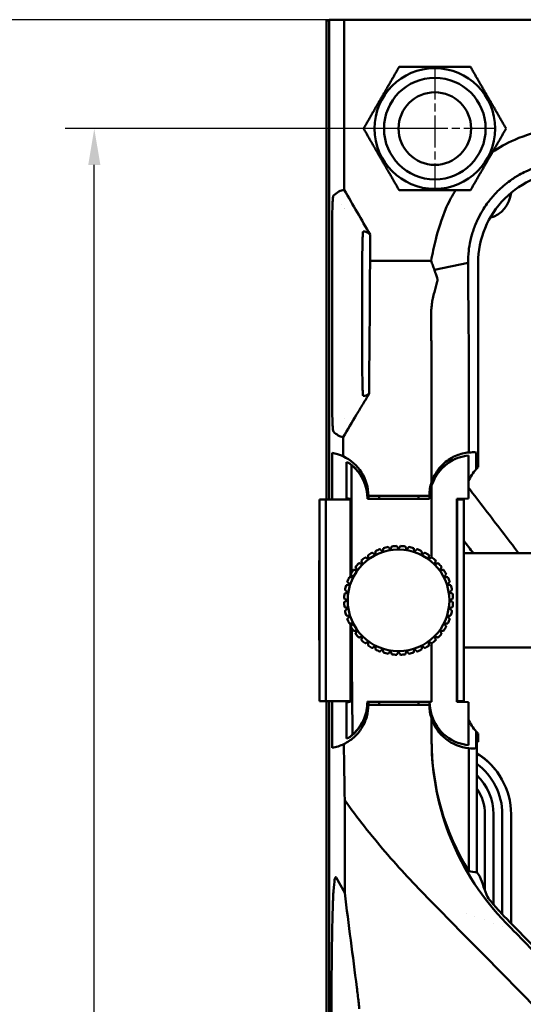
# Model space of a CAD drawing. Header units: millimetres. Extents: x 0 to 4878, y -120 to 1682.
# Tile 103 of 256: x 238 to 307, y 1310 to 1446. Entities that reach past the tile are written whole.
import ezdxf

# ---------------------------------------------------------------- set-up
doc = ezdxf.new("R2010")
doc.units = ezdxf.units.MM
doc.header["$LTSCALE"] = 2
doc.linetypes.add('CHAIN', pattern=[0.3543, 0.2362, -0.0295, 0.0591, -0.0295])
for name, color, linetype, lineweight in [('Bemaßung (ISO)', 7, 'Continuous', 25), ('Mittelpunktmarkierung (ISO)', 7, 'Continuous', 25), ('Sichtbar (ISO)', 7, 'Continuous', 50)]:
    doc.layers.add(name, color=color, linetype=linetype, lineweight=lineweight)
doc.styles.add('Notiztext (DIN)', font='isocpeur.ttf')
doc.dimstyles.new('Standard (DIN)', dxfattribs={"dimscale": 2, "dimtxt": 3.5, "dimasz": 2.5, "dimexe": 2, "dimexo": 0.5, "dimgap": 0.5, "dimtad": 1, "dimrnd": 1e-08, "dimtxsty": 'Notiztext (DIN)', "dimcen": 0.09, "dimdle": 10, "dimclrd": 256, "dimclre": 256, "dimclrt": 256, "dimadec": 0, "dimazin": 0, "dimtfac": 1, "dimtmove": 0, "dimatfit": 3, "dimfxl": 1, "dimtolj": 1, "dimtzin": 0, "dimlwd": -1, "dimlwe": -1, "dimarcsym": 0})

# ---------------------------------------------------------------- blocks, each defined once
blk = doc.blocks.new('*D24')
at = {"layer": 'Bemaßung (ISO)', "transparency": 16777216}
for p, q in [((294.06, 1430.51), (244.15, 1430.51)), ((248.15, 965.51), (248.15, 1425.51)), ((294.06, 960.51), (244.15, 960.51))]:
    blk.add_line(p, q, dxfattribs=at)
for points in [[(247.32, 1425.51), (248.99, 1425.51), (248.15, 1430.51)], [(247.32, 965.51), (248.99, 965.51), (248.15, 960.51)]]:
    blk.add_solid(points, dxfattribs=at)
at = {"layer": 'Defpoints', "color": 0, "transparency": 16777216}
for p in [(248.15, 1430.51), (295.06, 1430.51), (295.06, 960.51)]:
    blk.add_point(p, dxfattribs=at)
at = {"layer": 'Bemaßung (ISO)', "transparency": 16777216, "insert": (240.15, 1188.49), "char_height": 7, "attachment_point": 1, "rotation": 90, "style": 'Notiztext (DIN)'}
blk.add_mtext('\\A1;470', dxfattribs=at)
blk = doc.blocks.new('*D25')
at = {"layer": 'Bemaßung (ISO)', "transparency": 16777216}
for p, q in [((281.58, 1445.51), (230.15, 1445.51)), ((234.15, 1440.51), (234.15, 950.51)), ((281.58, 945.51), (230.15, 945.51))]:
    blk.add_line(p, q, dxfattribs=at)
for points in [[(233.32, 1440.51), (234.99, 1440.51), (234.15, 1445.51)], [(233.32, 950.51), (234.99, 950.51), (234.15, 945.51)]]:
    blk.add_solid(points, dxfattribs=at)
at = {"layer": 'Defpoints', "color": 0, "transparency": 16777216}
for p in [(282.58, 1445.51), (234.15, 945.51), (282.58, 945.51)]:
    blk.add_point(p, dxfattribs=at)
at = {"layer": 'Bemaßung (ISO)', "transparency": 16777216, "insert": (226.15, 1188.84), "char_height": 7, "attachment_point": 1, "rotation": 90, "style": 'Notiztext (DIN)'}
blk.add_mtext('\\A1;500', dxfattribs=at)
blk = doc.blocks.new('*D26')
at = {"layer": 'Bemaßung (ISO)', "transparency": 16777216}
for p, q in [((281.58, 1445.51), (216.15, 1445.51)), ((220.15, 946.51), (220.15, 1440.51)), ((296.56, 941.51), (216.15, 941.51))]:
    blk.add_line(p, q, dxfattribs=at)
for points in [[(219.32, 1440.51), (220.99, 1440.51), (220.15, 1445.51)], [(219.32, 946.51), (220.99, 946.51), (220.15, 941.51)]]:
    blk.add_solid(points, dxfattribs=at)
at = {"layer": 'Defpoints', "color": 0, "transparency": 16777216}
for p in [(220.15, 1445.51), (282.58, 1445.51), (297.56, 941.51)]:
    blk.add_point(p, dxfattribs=at)
at = {"layer": 'Bemaßung (ISO)', "transparency": 16777216, "insert": (212.15, 1186.49), "char_height": 7, "attachment_point": 1, "rotation": 90, "style": 'Notiztext (DIN)'}
blk.add_mtext('\\A1;504', dxfattribs=at)

msp = doc.modelspace()

# ---------------------------------------------------------------- linework, layer by layer
at = {"layer": 'Mittelpunktmarkierung (ISO)', "linetype": 'CHAIN', "ltscale": 9.334043}
for p, q in [((295.0578, 1438.9136), (295.0578, 1422.1136)), ((303.4578, 1430.5136), (286.6578, 1430.5136))]:
    msp.add_line(p, q, dxfattribs=at)
at = {"layer": 'Sichtbar (ISO)'}
for p, q in [((280.4978, 1445.4136), (280.1578, 1445.4136)), ((280.1578, 1445.4136), (280.1578, 1379.4136)), ((280.4978, 1445.5136), (280.4978, 1379.4136)), ((282.5756, 1445.5136), (280.4978, 1445.5136)), ((282.5756, 1422.0704), (282.5756, 1445.5136)), ((311.3952, 1445.5136), (282.5756, 1445.5136)), ((282.1515, 1419.9886), (282.1479, 1419.9886)), ((282.5693, 1419.4886), (282.5656, 1419.4886)), ((282.5828, 1419.4725), (282.5828, 1419.4681)), ((280.909, 1416.4907), (280.909, 1416.4907)), ((280.909, 1393.5377), (280.909, 1416.4895)), ((286.1451, 1415.9177), (286.1451, 1412.2938)), ((286.1451, 1412.2938), (286.1094, 1409.9278)), ((286.1451, 1412.2938), (294.5365, 1412.2938)), ((285.0578, 1398.5136), (285.0578, 1411.5135)), ((295, 1411.043), (299.6341, 1412.0131)), ((301.0185, 1412.0134), (301.0185, 1383.8722)), ((286.1058, 1407.9821), (286.1058, 1409.4278)), ((280.909, 1393.5365), (280.909, 1393.5365)), ((282.5828, 1390.5592), (282.5828, 1390.5547)), ((280.8994, 1385.8311), (280.8994, 1379.4136)), ((299.6965, 1385.4697), (299.6965, 1379.5262)), ((300.7566, 1385.8968), (300.7566, 1383.585)), ((282.893, 1379.6009), (282.893, 1384.5576)), ((283.6005, 1377.2136), (283.6005, 1384.1233)), ((294.617, 1381.3161), (294.617, 1377.2136)), ((285.9078, 1379.9136), (285.9078, 1379.5127)), ((294.3078, 1379.9136), (285.9078, 1379.9136)), ((287.4078, 1379.9136), (287.4078, 1379.5127)), ((292.8078, 1379.5127), (292.8078, 1379.9136)), ((294.3078, 1379.5127), (294.3078, 1379.9136)), ((279.1578, 1379.4136), (279.4578, 1379.4136)), ((279.1578, 1351.6136), (279.1578, 1379.4136)), ((280.0578, 1379.4136), (279.4578, 1379.4136)), ((280.0578, 1379.4136), (283.4223, 1379.4136)), ((280.0578, 1379.4136), (280.0578, 1351.6136)), ((283.4223, 1379.5127), (282.893, 1379.6009)), ((283.4223, 1379.5127), (283.4223, 1368.7021)), ((285.7771, 1379.4831), (294.3384, 1379.4831)), ((285.8078, 1379.5136), (285.8069, 1379.5127)), ((289.0578, 1379.5127), (285.8069, 1379.5127)), ((289.0665, 1379.5136), (289.0578, 1379.5127)), ((291.049, 1379.5136), (289.0665, 1379.5136)), ((291.049, 1379.5136), (291.0578, 1379.5127)), ((294.3086, 1379.5127), (291.0578, 1379.5127)), ((294.3078, 1379.5136), (294.3086, 1379.5127)), ((298.1071, 1379.5127), (299.6965, 1379.5262)), ((298.1071, 1351.5145), (298.1071, 1379.5127)), ((298.1071, 1379.4136), (298.1178, 1379.4136)), ((299.0578, 1379.4136), (298.1178, 1379.4136)), ((298.1178, 1379.4136), (298.1178, 1351.6136)), ((299.0578, 1351.6136), (299.0578, 1379.4136)), ((283.6005, 1369.3286), (283.6005, 1377.2136)), ((294.617, 1371.4091), (294.617, 1377.2136)), ((320.6058, 1372.0136), (299.0578, 1372.0136)), ((279.1079, 1371.0136), (279.1578, 1371.0635)), ((279.1079, 1360.0136), (279.1079, 1371.0136)), ((283.6005, 1368.7115), (283.6005, 1368.9729)), ((283.4223, 1362.3251), (283.4223, 1351.5145)), ((279.1079, 1360.0136), (279.1578, 1359.9638)), ((294.617, 1359.6181), (294.617, 1353.8136)), ((320.6058, 1359.0136), (299.0578, 1359.0136)), ((279.4578, 1351.6136), (279.1578, 1351.6136)), ((280.0578, 1351.6136), (279.4578, 1351.6136)), ((280.0578, 1351.6136), (283.4223, 1351.6136)), ((280.1578, 1351.6136), (280.1578, 1195.5636)), ((280.4978, 1351.6136), (280.4978, 1039.4136)), ((280.8994, 1351.6136), (280.8994, 1345.1961)), ((283.4223, 1351.5145), (282.893, 1351.4263)), ((282.893, 1346.4696), (282.893, 1351.4263)), ((285.8069, 1351.5145), (289.0578, 1351.5145)), ((285.8078, 1351.5136), (285.8069, 1351.5145)), ((285.9078, 1351.5145), (285.9078, 1351.1136)), ((287.4078, 1351.5145), (287.4078, 1351.1136)), ((289.0665, 1351.5136), (289.0578, 1351.5145)), ((291.049, 1351.5136), (289.0665, 1351.5136)), ((291.049, 1351.5136), (291.0578, 1351.5145)), ((291.0578, 1351.5145), (294.3086, 1351.5145)), ((292.8078, 1351.1136), (292.8078, 1351.5145)), ((294.3078, 1351.1136), (294.3078, 1351.5145)), ((294.3078, 1351.5136), (294.3086, 1351.5145)), ((294.617, 1351.5442), (294.3408, 1351.5465)), ((294.617, 1351.5442), (294.617, 1351.5506)), ((298.1071, 1351.6136), (298.1178, 1351.6136)), ((299.6965, 1351.501), (298.1071, 1351.5145)), ((298.1178, 1351.6136), (299.0578, 1351.6136)), ((299.6965, 1351.501), (299.6965, 1345.5575)), ((285.9078, 1351.1136), (294.3078, 1351.1136)), ((294.617, 1346.2028), (294.617, 1349.2124)), ((300.7566, 1345.1304), (300.7566, 1347.4422)), ((301.0185, 1346.0136), (301.0185, 1347.155)), ((300.8483, 1328.0629), (300.8483, 1346.0136)), ((300.8483, 1346.0136), (301.0185, 1346.0136)), ((299.7484, 1328.1979), (299.7484, 1345.1397)), ((282.6408, 1325.1958), (282.6408, 1337.9634)), ((301.9528, 1325.5859), (301.9528, 1336.0386)), ((303.1528, 1336.0386), (303.1528, 1323.6054)), ((304.3528, 1322.2558), (304.3528, 1336.0386)), ((305.5528, 1321.0141), (305.5528, 1336.0386)), ((282.6408, 1325.1958), (281.4599, 1327.3311)), ((299.4028, 1322.4001), (299.4028, 1322.4001)), ((300.5461, 1321.9926), (300.5461, 1321.9927)), ((301.9528, 1321.4893), (301.9528, 1321.4894)), ((303.1528, 1321.0581), (303.1528, 1321.058)), ((304.3528, 1320.625), (304.3528, 1320.6251)), ((305.5528, 1320.1903), (305.5528, 1320.1904)), ((280.932, 1310.5057), (280.932, 1310.5057)), ((280.831, 1310.1049), (280.831, 1080.9223))]:
    msp.add_line(p, q, dxfattribs=at)
for centre, radius in [((295.0578, 1430.5136), 8.315), ((295.0578, 1430.5136), 7), ((295.0578, 1430.5136), 5), ((290.0578, 1365.5136), 7)]:
    msp.add_circle(centre, radius, dxfattribs=at)
for centre, radius, start, end in [((313.5578, 1412.0136), 12.5393, 89.99905, 180.000736), ((301.5728, 1422.0486), 4, 285.600994, 354.520361), ((301.5728, 1422.0486), 4, 261.918236, 261.922691), ((279.9078, 1379.9136), 6, 65.26382, 80.487366), ((279.9078, 1379.9136), 6, 0, 65.26382), ((300.3078, 1379.5136), 6, 110.466596, 180), ((279.8078, 1379.5136), 6, 0, 53.018549), ((279.8078, 1379.5136), 5.9695, 359.706833, 50.553157), ((306.0578, 1379.0136), 7, 139.227377, 155.333457), ((300.3078, 1379.9136), 6, 161.528552, 180), ((300.3078, 1379.5136), 5.9695, 162.425033, 180.293168), ((306.0578, 1379.0136), 7, 175.843514, 179.897565), ((290.0578, 1365.5136), 7.5, 100.91021, 106.089786), ((290.0578, 1365.5136), 7.5, 91.91021, 97.089786), ((290.0578, 1365.5136), 7.5, 82.91021, 88.089786), ((290.0578, 1365.5136), 7.5, 73.91021, 79.089786), ((290.0578, 1365.5136), 7.5, 118.91021, 124.089786), ((290.0578, 1365.5136), 7.5, 109.91021, 115.089786), ((290.0578, 1365.5136), 7.5, 64.91021, 70.089786), ((290.0578, 1365.5136), 7.5, 55.91021, 61.089786), ((290.0578, 1365.5136), 7.5, 136.91021, 142.089786), ((290.0578, 1365.5136), 7.5, 127.91021, 133.089786), ((290.0578, 1365.5136), 7.5, 46.91021, 52.089786), ((290.0578, 1365.5136), 7.5, 37.91021, 43.089786), ((290.0578, 1365.5136), 7.5, 145.91021, 151.089786), ((290.0578, 1365.5136), 7.5, 28.91021, 34.089786), ((290.0578, 1365.5136), 7.5, 163.91021, 169.089786), ((290.0578, 1365.5136), 7.5, 154.91021, 160.089786), ((290.0578, 1365.5136), 7.5, 19.91021, 25.089786), ((290.0578, 1365.5136), 7.5, 10.91021, 16.089786), ((290.0578, 1365.5136), 7.5, 172.91021, 178.089786), ((290.0578, 1365.5136), 7.5, 1.91021, 7.089786), ((290.0578, 1365.5136), 7.5, 181.91021, 187.089786), ((290.0578, 1365.5136), 7.5, 352.91021, 358.089786), ((290.0578, 1365.5136), 7.5, 190.91021, 196.089786), ((290.0578, 1365.5136), 7.5, 343.91021, 349.089786), ((290.0578, 1365.5136), 7.5, 199.91021, 205.089786), ((290.0578, 1365.5136), 7.5, 334.91021, 340.089786), ((290.0578, 1365.5136), 7.5, 208.91021, 214.089786), ((290.0578, 1365.5136), 7.5, 217.91021, 223.089786), ((290.0578, 1365.5136), 7.5, 316.91021, 322.089786), ((290.0578, 1365.5136), 7.5, 325.91021, 331.089786), ((290.0578, 1365.5136), 7.5, 226.91021, 232.089786), ((290.0578, 1365.5136), 7.5, 235.91021, 241.089786), ((290.0578, 1365.5136), 7.5, 298.91021, 304.089786), ((290.0578, 1365.5136), 7.5, 307.91021, 313.089786), ((290.0578, 1365.5136), 7.5, 244.91021, 250.089786), ((290.0578, 1365.5136), 7.5, 253.91021, 259.089786), ((290.0578, 1365.5136), 7.5, 262.91021, 268.089786), ((290.0578, 1365.5136), 7.5, 271.91021, 277.089786), ((290.0578, 1365.5136), 7.5, 280.91021, 286.089786), ((290.0578, 1365.5136), 7.5, 289.91021, 295.089786), ((279.8078, 1351.5136), 6, 306.981451, 0), ((300.3078, 1351.5136), 6, 180, 249.533442), ((306.0578, 1352.0136), 7, 180.102435, 184.156486), ((306.0578, 1352.0136), 7, 204.666521, 220.772623), ((279.9078, 1351.1136), 6, 279.512634, 295.902836), ((295.7028, 1336.0386), 9.85, 0, 58.507542), ((295.7028, 1336.0386), 9.8413, 38.751796, 58.476409), ((295.7028, 1336.0386), 8.65, 0, 53.497626), ((295.7028, 1336.0386), 7.45, 0, 46.316685), ((295.7028, 1336.0386), 6.25, 0, 34.58542), ((329.643, 1348.0013), 35.0239, 214.699911, 215.886243)]:
    msp.add_arc(centre, radius, start, end, dxfattribs=at)
for centre, major_axis, ratio, start_param, end_param in [((286.132, 1409.4278), (0, -1), 0.02620188, 4.1887902, 4.71238898), ((285.8438, 1407.9821), (0, 10), 0.02620188, 4.3865904, 4.71238898), ((300.36, 1379.5126), (4.9164, -3.4735), 0.99986753, 2.55109771, 3.45243807), ((300.2569, 1379.5136), (-5.9826, 0), 0.99996386, 4.80620092, 5.06162168), ((300.3076, 1379.9311), (5.9909, 0.0654), 0.99853577, 1.48488245, 1.65337189), ((280.7324, 1379.5136), (-5.553, 0), 0.98603832, 4.20777803, 4.31274685), ((306.058, 1379.0136), (-7.0003, 0), 0.99996285, 5.51604287, 5.5715688), ((286.4895, 1363.4552), (0.0639, -58.0117), 0.04978834, 4.7319792, 4.73640372), ((286.4895, 1363.4552), (0.0639, -58.0117), 0.04978834, 4.74273438, 4.87931015), ((294.6183, 1361.0179), (0.0002, 61.4098), 0.00002136, 1.68838172, 1.72557974), ((300.3589, 1351.5136), (-6.0183, 0), 0.99996386, 6.27771979, 7.48881976), ((300.3078, 1351.1136), (4.2426, -4.2426), 0.9999995, 4.24941723, 5.40442043), ((278.6772, 1351.5136), (-6.7893, 0), 0.98603832, 2.34359528, 2.41175352), ((306.058, 1352.0136), (-7.0003, 0), 0.99996285, 0.71161651, 0.76714244), ((284.3195, 1363.9755), (-0.0374, 57.5676), 0.03301575, 1.89352604, 2.03961603), ((280.7324, 1351.5136), (5.553, 0), 0.98603832, 5.11203111, 5.21699993), ((329.617, 1347.5326), (-24.7367, -25.6701), 0.96457504, 5.49730213, 6.04564844), ((300.2569, 1351.5136), (-5.9826, 0), 0.99996386, 1.22156409, 1.47698419), ((300.3076, 1351.0961), (5.9909, -0.0654), 0.99853579, 4.62981348, 4.7983029), ((329.617, 1388.6941), (31.0772, 60.0591), 0.26806667, 3.21194877, 3.26955098), ((329.617, 1307.9165), (-31.0775, 60.0622), 0.26804367, 1.1046313, 1.15336479)]:
    msp.add_ellipse(centre, major_axis=major_axis, ratio=ratio, start_param=start_param, end_param=end_param, dxfattribs=at)
for points, weights in [([(285.2428, 1430.5136), (287.6966, 1434.7636), (290.1503, 1439.0136)], [1, 1.15470053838, 1]), ([(290.1503, 1439.0136), (295.0578, 1439.0136), (299.9652, 1439.0136)], [1, 1.15470053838, 1]), ([(299.9652, 1439.0136), (302.419, 1434.7636), (304.8727, 1430.5136)], [1, 1.15470053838, 1]), ([(290.1503, 1422.0136), (287.6966, 1426.2636), (285.2428, 1430.5136)], [1, 1.15470053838, 1]), ([(304.8727, 1430.5136), (302.419, 1426.2636), (299.9652, 1422.0136)], [1, 1.15470053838, 1]), ([(299.9652, 1422.0136), (295.0578, 1422.0136), (290.1503, 1422.0136)], [1, 1.15470053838, 1]), ([(288.9529, 1372.4895), (288.8003, 1372.6779), (288.6382, 1372.878)], [1.06016803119, 1.06956515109, 1.07777355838]), ([(289.1321, 1372.9563), (289.0398, 1372.7159), (288.9529, 1372.4895)], [1.0777735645, 1.06956515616, 1.06016803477]), ([(290.0578, 1372.5764), (289.9365, 1372.7864), (289.8078, 1373.0094)], [1.06016803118, 1.06956515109, 1.07777355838]), ([(290.3078, 1373.0094), (290.179, 1372.7864), (290.0578, 1372.5764)], [1.07777356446, 1.06956515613, 1.06016803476]), ([(291.1626, 1372.4895), (291.0757, 1372.7159), (290.9835, 1372.9563)], [1.06016803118, 1.06956515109, 1.07777355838]), ([(291.4773, 1372.878), (291.3152, 1372.6779), (291.1626, 1372.4895)], [1.07777356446, 1.06956515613, 1.06016803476]), ([(285.8541, 1371.7248), (285.881, 1371.4687), (285.9063, 1371.2276)], [1.07777356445, 1.06956515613, 1.06016803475]), ([(286.8513, 1371.8066), (286.6479, 1371.9387), (286.432, 1372.0789)], [1.06016803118, 1.06956515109, 1.07777355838]), ([(286.8775, 1372.3059), (286.864, 1372.0488), (286.8513, 1371.8066)], [1.07777356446, 1.06956515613, 1.06016803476]), ([(287.8752, 1372.2307), (287.695, 1372.393), (287.5037, 1372.5653)], [1.06016803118, 1.06956515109, 1.07777355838]), ([(287.9792, 1372.7198), (287.9257, 1372.4679), (287.8752, 1372.2307)], [1.07777356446, 1.06956515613, 1.06016803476]), ([(292.2403, 1372.2307), (292.1899, 1372.4679), (292.1363, 1372.7198)], [1.06016803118, 1.06956515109, 1.07777355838]), ([(292.6119, 1372.5653), (292.4205, 1372.393), (292.2403, 1372.2307)], [1.07777356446, 1.06956515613, 1.06016803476]), ([(293.2642, 1371.8066), (293.2515, 1372.0488), (293.2381, 1372.3059)], [1.06016803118, 1.06956515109, 1.07777355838]), ([(293.6836, 1372.0789), (293.4676, 1371.9387), (293.2642, 1371.8066)], [1.07777356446, 1.06956515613, 1.06016803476]), ([(294.2092, 1371.2276), (294.2345, 1371.4687), (294.2615, 1371.7248)], [1.06016803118, 1.06956515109, 1.07777355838]), ([(284.1405, 1370.1218), (284.2452, 1369.8866), (284.3438, 1369.665)], [1.07777356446, 1.06956515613, 1.06016803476]), ([(285.0636, 1370.5078), (284.8294, 1370.5705), (284.5806, 1370.6372)], [1.06016803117, 1.06956515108, 1.07777355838]), ([(284.9342, 1370.9907), (285.0008, 1370.742), (285.0636, 1370.5078)], [1.07777356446, 1.06956515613, 1.06016803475]), ([(285.9063, 1371.2276), (285.6848, 1371.3262), (285.4496, 1371.4309)], [1.06016803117, 1.06956515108, 1.07777355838]), ([(294.666, 1371.4309), (294.4307, 1371.3262), (294.2092, 1371.2276)], [1.07777356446, 1.06956515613, 1.06016803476]), ([(295.0519, 1370.5078), (295.1147, 1370.742), (295.1813, 1370.9907)], [1.06016803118, 1.06956515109, 1.07777355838]), ([(295.5349, 1370.6372), (295.2862, 1370.5705), (295.0519, 1370.5078)], [1.07777356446, 1.06956515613, 1.06016803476]), ([(295.7717, 1369.665), (295.8703, 1369.8866), (295.9751, 1370.1218)], [1.06016803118, 1.06956515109, 1.07777355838]), ([(283.4924, 1369.1394), (283.6327, 1368.9234), (283.7647, 1368.7201)], [1.07777356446, 1.06956515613, 1.06016803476]), ([(284.3438, 1369.665), (284.1027, 1369.6904), (283.8466, 1369.7173)], [1.06016803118, 1.06956515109, 1.07777355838]), ([(296.269, 1369.7173), (296.0129, 1369.6904), (295.7717, 1369.665)], [1.07777356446, 1.06956515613, 1.06016803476]), ([(296.3508, 1368.7201), (296.4829, 1368.9234), (296.6231, 1369.1394)], [1.06016803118, 1.06956515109, 1.07777355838]), ([(283.3406, 1367.6961), (283.1034, 1367.6457), (282.8516, 1367.5922)], [1.06016803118, 1.06956515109, 1.07777355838]), ([(283.0061, 1368.0677), (283.1784, 1367.8763), (283.3406, 1367.6961)], [1.07777356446, 1.06956515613, 1.06016803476]), ([(283.7647, 1368.7201), (283.5226, 1368.7074), (283.2654, 1368.6939)], [1.06016803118, 1.06956515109, 1.07777355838]), ([(296.8501, 1368.6939), (296.5929, 1368.7074), (296.3508, 1368.7201)], [1.07777356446, 1.06956515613, 1.06016803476]), ([(296.7749, 1367.6961), (296.9372, 1367.8763), (297.1095, 1368.0677)], [1.06016803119, 1.06956515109, 1.07777355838]), ([(297.264, 1367.5922), (297.0121, 1367.6457), (296.7749, 1367.6961)], [1.07777356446, 1.06956515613, 1.06016803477]), ([(283.0819, 1366.6185), (282.8555, 1366.5316), (282.6151, 1366.4393)], [1.06016803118, 1.06956515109, 1.07777355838]), ([(282.6933, 1366.9331), (282.8934, 1366.7711), (283.0819, 1366.6185)], [1.07777356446, 1.06956515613, 1.06016803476]), ([(297.0336, 1366.6185), (297.2221, 1366.7711), (297.4222, 1366.9331)], [1.06016803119, 1.06956515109, 1.07777355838]), ([(297.5004, 1366.4393), (297.26, 1366.5316), (297.0336, 1366.6185)], [1.07777356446, 1.06956515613, 1.06016803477]), ([(282.5619, 1365.7636), (282.7849, 1365.6349), (282.9949, 1365.5136)], [1.07777356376, 1.06956515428, 1.0601680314]), ([(282.9949, 1365.5136), (282.7849, 1365.3924), (282.5619, 1365.2636)], [1.06016803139, 1.0695651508, 1.07777355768]), ([(297.1206, 1365.5136), (297.3306, 1365.6349), (297.5536, 1365.7636)], [1.06016803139, 1.0695651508, 1.07777355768]), ([(297.5536, 1365.2636), (297.3306, 1365.3924), (297.1206, 1365.5136)], [1.07777356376, 1.06956515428, 1.0601680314]), ([(282.6151, 1364.5879), (282.8555, 1364.4956), (283.0819, 1364.4087)], [1.07777356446, 1.06956515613, 1.06016803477]), ([(283.0819, 1364.4087), (282.8934, 1364.2561), (282.6933, 1364.0941)], [1.06016803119, 1.06956515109, 1.07777355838]), ([(282.8516, 1363.435), (283.1034, 1363.3815), (283.3406, 1363.3311)], [1.07777356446, 1.06956515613, 1.06016803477]), ([(283.3406, 1363.3311), (283.1784, 1363.1509), (283.0061, 1362.9595)], [1.06016803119, 1.06956515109, 1.07777355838]), ([(296.7749, 1363.3311), (297.0121, 1363.3815), (297.264, 1363.435)], [1.06016803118, 1.06956515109, 1.07777355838]), ([(297.1095, 1362.9595), (296.9372, 1363.1509), (296.7749, 1363.3311)], [1.07777356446, 1.06956515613, 1.06016803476]), ([(297.0336, 1364.4087), (297.26, 1364.4956), (297.5004, 1364.5879)], [1.06016803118, 1.06956515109, 1.07777355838]), ([(297.4222, 1364.0941), (297.2221, 1364.2561), (297.0336, 1364.4087)], [1.07777356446, 1.06956515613, 1.06016803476]), ([(283.2654, 1362.3333), (283.5226, 1362.3198), (283.7647, 1362.3072)], [1.07777356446, 1.06956515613, 1.06016803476]), ([(283.7647, 1362.3072), (283.6327, 1362.1038), (283.4924, 1361.8878)], [1.06016803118, 1.06956515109, 1.07777355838]), ([(296.3508, 1362.3072), (296.5929, 1362.3198), (296.8501, 1362.3333)], [1.06016803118, 1.06956515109, 1.07777355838]), ([(296.6231, 1361.8878), (296.4829, 1362.1038), (296.3508, 1362.3072)], [1.07777356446, 1.06956515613, 1.06016803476]), ([(283.8466, 1361.3099), (284.1027, 1361.3368), (284.3438, 1361.3622)], [1.07777356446, 1.06956515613, 1.06016803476]), ([(284.3438, 1361.3622), (284.2452, 1361.1407), (284.1405, 1360.9054)], [1.06016803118, 1.06956515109, 1.07777355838]), ([(295.9751, 1360.9054), (295.8703, 1361.1407), (295.7717, 1361.3622)], [1.07777356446, 1.06956515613, 1.06016803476]), ([(295.7717, 1361.3622), (296.0129, 1361.3368), (296.269, 1361.3099)], [1.06016803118, 1.06956515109, 1.07777355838]), ([(284.5806, 1360.39), (284.8294, 1360.4567), (285.0636, 1360.5194)], [1.07777356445, 1.06956515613, 1.06016803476]), ([(285.0636, 1360.5194), (285.0008, 1360.2852), (284.9342, 1360.0365)], [1.06016803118, 1.06956515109, 1.07777355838]), ([(285.4496, 1359.5963), (285.6848, 1359.701), (285.9063, 1359.7997)], [1.07777356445, 1.06956515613, 1.06016803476]), ([(285.9063, 1359.7997), (285.881, 1359.5585), (285.8541, 1359.3024)], [1.06016803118, 1.06956515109, 1.07777355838]), ([(294.2615, 1359.3024), (294.2345, 1359.5585), (294.2092, 1359.7997)], [1.07777356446, 1.06956515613, 1.06016803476]), ([(294.2092, 1359.7997), (294.4307, 1359.701), (294.666, 1359.5963)], [1.06016803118, 1.06956515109, 1.07777355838]), ([(295.1813, 1360.0365), (295.1147, 1360.2852), (295.0519, 1360.5194)], [1.07777356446, 1.06956515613, 1.06016803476]), ([(295.0519, 1360.5194), (295.2862, 1360.4567), (295.5349, 1360.39)], [1.06016803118, 1.06956515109, 1.07777355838]), ([(286.432, 1358.9483), (286.6479, 1359.0885), (286.8513, 1359.2206)], [1.07777356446, 1.06956515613, 1.06016803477]), ([(286.8513, 1359.2206), (286.864, 1358.9784), (286.8775, 1358.7213)], [1.06016803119, 1.06956515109, 1.07777355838]), ([(287.5037, 1358.4619), (287.695, 1358.6342), (287.8752, 1358.7965)], [1.07777356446, 1.06956515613, 1.06016803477]), ([(287.8752, 1358.7965), (287.9257, 1358.5593), (287.9792, 1358.3074)], [1.06016803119, 1.06956515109, 1.07777355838]), ([(288.6382, 1358.1492), (288.8003, 1358.3493), (288.9529, 1358.5377)], [1.07777356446, 1.06956515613, 1.06016803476]), ([(288.9529, 1358.5377), (289.0398, 1358.3114), (289.1321, 1358.071)], [1.06016803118, 1.06956515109, 1.07777355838]), ([(289.8078, 1358.0178), (289.9365, 1358.2408), (290.0578, 1358.4508)], [1.0777735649, 1.06956515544, 1.06016803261]), ([(290.0578, 1358.4508), (290.179, 1358.2408), (290.3078, 1358.0178)], [1.06016802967, 1.06956515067, 1.07777355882]), ([(290.9835, 1358.071), (291.0757, 1358.3114), (291.1626, 1358.5377)], [1.07777356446, 1.06956515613, 1.06016803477]), ([(291.1626, 1358.5377), (291.3152, 1358.3493), (291.4773, 1358.1492)], [1.06016803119, 1.06956515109, 1.07777355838]), ([(292.1363, 1358.3074), (292.1899, 1358.5593), (292.2403, 1358.7965)], [1.07777356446, 1.06956515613, 1.06016803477]), ([(292.2403, 1358.7965), (292.4205, 1358.6342), (292.6119, 1358.4619)], [1.06016803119, 1.06956515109, 1.07777355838]), ([(293.2381, 1358.7213), (293.2515, 1358.9784), (293.2642, 1359.2206)], [1.07777356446, 1.06956515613, 1.06016803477]), ([(293.2642, 1359.2206), (293.4676, 1359.0885), (293.6836, 1358.9483)], [1.06016803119, 1.06956515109, 1.07777355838])]:
    msp.add_rational_spline(points, weights, degree=2, dxfattribs=at)
for points, knots in [([(303.0061, 1427.2799), (303.8735, 1427.8797), (304.8913, 1428.4734), (307.6111, 1429.6528), (309.2082, 1430.1005), (311.345, 1430.6301), (312.3396, 1430.8423), (313.2782, 1431.0345)], [0.260493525, 0.260493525, 0.260493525, 0.260493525, 0.46601533, 0.46601533, 0.739414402, 0.739414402, 0.958864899, 0.958864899, 0.958864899, 0.958864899]), ([(313.5588, 1425.9359), (313.1792, 1425.9362), (312.7904, 1425.9251), (312.3954, 1425.8958), (311.6679, 1425.8418), (310.9192, 1425.724), (310.1575, 1425.532), (310.1149, 1425.5213), (310.0723, 1425.5103), (310.0297, 1425.4991), (309.2209, 1425.2866), (308.3939, 1424.9891), (307.6097, 1424.6209), (307.2932, 1424.4723), (306.9837, 1424.312), (306.6794, 1424.1394), (306.2441, 1423.8924), (305.8253, 1423.6229), (305.4225, 1423.3332), (304.8098, 1422.8924), (304.2342, 1422.4046), (303.7002, 1421.8705)], [0, 0, 0, 0, 0.11729146, 0.11729146, 0.11729146, 0.33333333, 0.33333333, 0.33333333, 0.34540394, 0.34540394, 0.34540394, 0.57428054, 0.57428054, 0.57428054, 0.66666667, 0.66666667, 0.66666667, 0.79887202, 0.79887202, 0.79887202, 1, 1, 1, 1]), ([(281.0788, 1421.2702), (281.3301, 1421.5077), (281.5813, 1421.6951), (282.08, 1421.9627), (282.3278, 1422.0444), (282.5756, 1422.0704)], [0.00021769, 0.00021769, 0.00021769, 0.00021769, 2.15882458, 2.15882458, 4.28819931, 4.28819931, 4.28819931, 4.28819931]), ([(286.1451, 1415.9177), (285.5507, 1416.9417), (284.9539, 1417.9702), (283.7657, 1420.0183), (283.1694, 1421.0463), (282.5756, 1422.0704)], [-0.710351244, -0.710351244, -0.710351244, -0.710351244, -0.355248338, -0.355248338, -0.000097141, -0.000097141, -0.000097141, -0.000097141]), ([(294.5365, 1412.2938), (294.7307, 1413.242), (294.9454, 1414.248), (295.4877, 1416.4291), (295.9603, 1418.1071), (297.0571, 1420.5557), (297.4761, 1421.3196), (297.92, 1422.0155)], [-1.248915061, -1.248915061, -1.248915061, -1.248915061, -0.945096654, -0.945096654, -0.559751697, -0.559751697, -0.359129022, -0.359129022, -0.359129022, -0.359129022]), ([(299.6345, 1412.013), (299.6343, 1412.3834), (299.6447, 1412.7711), (299.6756, 1413.1754), (299.6788, 1413.217), (299.6822, 1413.2588), (299.6858, 1413.3008), (299.7246, 1413.7506), (299.7884, 1414.2208), (299.8825, 1414.703), (299.9364, 1414.9789), (299.9992, 1415.2578), (300.0728, 1415.5408), (300.1278, 1415.7526), (300.1889, 1415.9667), (300.2559, 1416.1812), (300.4126, 1416.6825), (300.6032, 1417.1906), (300.8281, 1417.6955), (300.8675, 1417.7841), (300.9081, 1417.8727), (300.9497, 1417.9611), (301.1453, 1418.3765), (301.3646, 1418.7874), (301.6062, 1419.1892), (301.8027, 1419.5163), (302.0138, 1419.8371), (302.2374, 1420.1483), (302.347, 1420.3009), (302.4595, 1420.4513), (302.5749, 1420.5989), (302.9254, 1421.0476), (303.3012, 1421.4715), (303.7002, 1421.8705)], [0, 0, 0, 0, 0.1295189, 0.1295189, 0.1295189, 0.14285714, 0.14285714, 0.14285714, 0.28571429, 0.28571429, 0.28571429, 0.36742719, 0.36742719, 0.36742719, 0.42857143, 0.42857143, 0.42857143, 0.57142857, 0.57142857, 0.57142857, 0.59648895, 0.59648895, 0.59648895, 0.71428571, 0.71428571, 0.71428571, 0.81014545, 0.81014545, 0.81014545, 0.85714286, 0.85714286, 0.85714286, 1, 1, 1, 1]), ([(280.9091, 1416.4907), (280.9094, 1417.1282), (280.9141, 1417.7627), (280.9308, 1418.8792), (280.9421, 1419.3669), (280.9722, 1420.2394), (280.99, 1420.5583), (281.0293, 1421.0732), (281.0541, 1421.2404), (281.0788, 1421.2702)], [0.000066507, 0.000066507, 0.000066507, 0.000066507, 0.191340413, 0.191340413, 0.364821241, 0.364821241, 0.559146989, 0.559146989, 0.825129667, 0.825129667, 0.825129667, 0.825129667]), ([(285.0571, 1411.5136), (285.058, 1411.847), (285.059, 1412.1798), (285.0627, 1412.8313), (285.0654, 1413.1498), (285.0752, 1413.9883), (285.0838, 1414.4782), (285.107, 1415.3581), (285.1207, 1415.6716), (285.1418, 1416.03), (285.151, 1416.1451), (285.17, 1416.3025), (285.1798, 1416.3446), (285.1887, 1416.351)], [-0.66570234, -0.66570234, -0.66570234, -0.66570234, -0.588595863, -0.588595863, -0.511503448, -0.511503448, -0.376470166, -0.376470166, -0.223026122, -0.223026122, -0.112057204, -0.112057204, -0.000233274, -0.000233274, -0.000233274, -0.000233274]), ([(285.1887, 1416.351), (285.3488, 1416.3559), (285.5081, 1416.3227), (285.8266, 1416.1792), (285.9859, 1416.0689), (286.1451, 1415.9177)], [-3.64827869, -3.64827869, -3.64827869, -3.64827869, -1.82414208, -1.82414208, -0.00001353, -0.00001353, -0.00001353, -0.00001353]), ([(294.5365, 1412.2938), (294.6156, 1412.0866), (294.6951, 1411.8779), (294.8525, 1411.4622), (294.9309, 1411.2537), (295, 1411.043)], [-0.151894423, -0.151894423, -0.151894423, -0.151894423, -0.076105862, -0.076105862, -0.000282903, -0.000282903, -0.000282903, -0.000282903]), ([(295, 1411.043), (295.0137, 1410.9807), (295.0897, 1410.7756), (295.2543, 1410.3048), (295.3181, 1410.117), (295.3807, 1409.9278)], [-0.170515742, -0.170515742, -0.170515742, -0.170515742, -0.068178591, -0.068178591, -0.000001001, -0.000001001, -0.000001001, -0.000001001]), ([(299.6345, 1412.0106), (299.6345, 1411.9751), (299.6354, 1411.8294), (299.6372, 1411.5126), (299.638, 1411.3889), (299.6403, 1411.0261), (299.6419, 1410.7855), (299.6465, 1410.111), (299.6498, 1409.6671), (299.6587, 1408.513), (299.6647, 1407.78), (299.6801, 1406.0018), (299.6896, 1404.9705), (299.7205, 1401.7032), (299.7295, 1400.8725), (299.7481, 1397.6382), (299.7484, 1395.0696), (299.7484, 1385.8875)], [0.000458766, 0.000458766, 0.000458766, 0.000458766, 0.005959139, 0.005959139, 0.009497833, 0.009497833, 0.016337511, 0.016337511, 0.029210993, 0.029210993, 0.050914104, 0.050914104, 0.082640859, 0.082640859, 0.147839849, 0.147839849, 0.268412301, 0.268412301, 0.268412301, 0.268412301]), ([(295.3888, 1409.4278), (295.3956, 1409.4545), (295.4015, 1409.4815), (295.41, 1409.5305), (295.413, 1409.5524), (295.4173, 1409.5933), (295.4188, 1409.6123), (295.4205, 1409.6504), (295.4208, 1409.6695), (295.42, 1409.7084), (295.419, 1409.7283), (295.4155, 1409.7678), (295.4131, 1409.7875), (295.4032, 1409.8491), (295.3933, 1409.8894), (295.3807, 1409.9278)], [0.0000014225, 0.0000014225, 0.0000014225, 0.0000014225, 0.0082912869, 0.0082912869, 0.014967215, 0.014967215, 0.0207660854, 0.0207660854, 0.0266528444, 0.0266528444, 0.0328777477, 0.0328777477, 0.0392288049, 0.0392288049, 0.0530473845, 0.0530473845, 0.0530473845, 0.0530473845]), ([(295.3888, 1409.4278), (295.3268, 1409.1857), (295.2635, 1408.9452), (295.1336, 1408.4639), (295.0666, 1408.2212), (294.9993, 1407.9821)], [-0.149532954, -0.149532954, -0.149532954, -0.149532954, -0.074532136, -0.074532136, -0.000002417, -0.000002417, -0.000002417, -0.000002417]), ([(294.9993, 1407.9821), (294.917, 1407.6901), (294.8447, 1407.3953), (294.7312, 1406.8475), (294.6871, 1406.5954), (294.6126, 1406.0671), (294.584, 1405.7918), (294.5501, 1405.2702), (294.543, 1405.0244), (294.545, 1404.7815)], [0.000001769, 0.000001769, 0.000001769, 0.000001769, 0.091025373, 0.091025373, 0.1683128, 0.1683128, 0.253143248, 0.253143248, 0.33015013, 0.33015013, 0.33015013, 0.33015013]), ([(286.028, 1394.0056), (286.0292, 1397.0311), (286.0322, 1398.1234), (286.0477, 1400.1798), (286.0668, 1401.9246), (286.0921, 1404.7815)], [0, 0, 0, 0, 0.90772618, 0.90772618, 1.87551633, 1.87551633, 1.87551633, 1.87551633]), ([(294.545, 1404.7815), (294.55, 1404.1843), (294.5552, 1403.5901), (294.5654, 1402.4626), (294.57, 1401.9577), (294.5783, 1401.0783), (294.5815, 1400.745), (294.5853, 1400.3485), (294.5866, 1400.1958), (294.5889, 1399.9847), (294.5897, 1399.9102), (294.5924, 1399.6808), (294.5942, 1399.5211), (294.5984, 1399.1825), (294.6006, 1399.0077), (294.6037, 1398.7246), (294.6047, 1398.624), (294.6066, 1398.4056), (294.6075, 1398.2889), (294.6103, 1397.8522), (294.6115, 1397.5223), (294.6138, 1396.7058), (294.6145, 1396.1588), (294.6164, 1394.2856), (294.6166, 1392.2233), (294.617, 1388.1875), (294.6169, 1386.7347), (294.6169, 1381.8146)], [-4.04118898, -4.04118898, -4.04118898, -4.04118898, -3.78378732, -3.78378732, -3.55371571, -3.55371571, -3.41362776, -3.41362776, -3.31940498, -3.31940498, -3.26970054, -3.26970054, -3.16433, -3.16433, -3.04612137, -3.04612137, -2.98063123, -2.98063123, -2.90559309, -2.90559309, -2.70148119, -2.70148119, -2.38212616, -2.38212616, -1.47602623, -1.47602623, -0.000001, -0.000001, -0.000001, -0.000001]), ([(285.1887, 1393.6763), (285.1799, 1393.6827), (285.1702, 1393.7239), (285.1514, 1393.8782), (285.1422, 1393.991), (285.1193, 1394.3757), (285.1062, 1394.7042), (285.0843, 1395.5282), (285.0755, 1396.0154), (285.0656, 1396.8552), (285.0628, 1397.1777), (285.059, 1397.838), (285.058, 1398.1755), (285.0571, 1398.5136)], [-0.776974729, -0.776974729, -0.776974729, -0.776974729, -0.665852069, -0.665852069, -0.555569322, -0.555569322, -0.377980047, -0.377980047, -0.203081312, -0.203081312, -0.101663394, -0.101663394, -0.000221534, -0.000221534, -0.000221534, -0.000221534]), ([(281.0788, 1388.7575), (281.0544, 1388.7868), (281.0298, 1388.9506), (280.9887, 1389.483), (280.9714, 1389.814), (280.9427, 1390.6388), (280.9313, 1391.1238), (280.9187, 1391.9486), (280.9153, 1392.2573), (280.9105, 1392.8896), (280.9093, 1393.2128), (280.9091, 1393.5365)], [0.000180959, 0.000180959, 0.000180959, 0.000180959, 0.212315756, 0.212315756, 0.388361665, 0.388361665, 0.561155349, 0.561155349, 0.657811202, 0.657811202, 0.754724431, 0.754724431, 0.754724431, 0.754724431]), ([(286.028, 1394.0056), (285.7455, 1393.5368), (285.4541, 1393.0523), (284.8789, 1392.0949), (284.5777, 1391.5929), (283.6754, 1390.0868), (283.0354, 1389.0157), (282.4184, 1387.9807)], [0.000009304, 0.000009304, 0.000009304, 0.000009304, 0.164243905, 0.164243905, 0.336134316, 0.336134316, 0.693274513, 0.693274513, 0.693274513, 0.693274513]), ([(286.028, 1394.0056), (285.8883, 1393.8904), (285.7486, 1393.8063), (285.4691, 1393.6969), (285.3293, 1393.6717), (285.1887, 1393.6763)], [0.00000459, 0.00000459, 0.00000459, 0.00000459, 1.60058172, 1.60058172, 3.20117117, 3.20117117, 3.20117117, 3.20117117]), ([(282.4184, 1387.9807), (282.1966, 1388.0249), (281.9748, 1388.113), (281.5284, 1388.3721), (281.3036, 1388.5443), (281.0788, 1388.7575)], [-3.83837954, -3.83837954, -3.83837954, -3.83837954, -1.93185837, -1.93185837, -0.00018685, -0.00018685, -0.00018685, -0.00018685]), ([(282.4184, 1385.3631), (282.4184, 1385.7819), (282.4184, 1386.2414), (282.4184, 1387.1048), (282.4184, 1387.548), (282.4184, 1387.9807)], [-0.260670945, -0.260670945, -0.260670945, -0.260670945, -0.129841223, -0.129841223, -0.00001677, -0.00001677, -0.00001677, -0.00001677]), ([(294.6169, 1381.8146), (294.8242, 1382.4352), (295.1216, 1382.9889), (295.7364, 1383.825), (296.0289, 1384.14), (296.864, 1384.8765), (297.4445, 1385.2257), (298.5962, 1385.6954), (299.1718, 1385.8335), (299.7484, 1385.8875)], [-0.863870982, -0.863870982, -0.863870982, -0.863870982, -0.657089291, -0.657089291, -0.502920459, -0.502920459, -0.242030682, -0.242030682, -0.000001, -0.000001, -0.000001, -0.000001]), ([(299.6965, 1381.0494), (300.4595, 1380.0469), (301.2243, 1379.0457), (301.99, 1378.0452), (303.5286, 1376.0348), (305.0706, 1374.0273), (306.6046, 1372.0136)], [0.276991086, 0.276991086, 0.276991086, 0.276991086, 0.352251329, 0.352251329, 0.352251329, 0.503473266, 0.503473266, 0.503473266, 0.503473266]), ([(285.8069, 1379.5127), (285.8036, 1379.5094), (285.8003, 1379.5061), (285.797, 1379.5028), (285.7937, 1379.4996), (285.7904, 1379.4963), (285.7871, 1379.493), (285.7838, 1379.4897), (285.7805, 1379.4864), (285.7771, 1379.4831)], [0, 0, 0, 0, 0.33333333, 0.33333333, 0.33333333, 0.66666667, 0.66666667, 0.66666667, 1, 1, 1, 1]), ([(283.652, 1353.8136), (283.6628, 1352.6721), (283.6754, 1351.5367), (283.7038, 1349.2808), (283.7196, 1348.1608), (283.7372, 1347.0501)], [-0.696051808, -0.696051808, -0.696051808, -0.696051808, -0.348026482, -0.348026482, -0.000001, -0.000001, -0.000001, -0.000001]), ([(283.7372, 1347.0501), (284.0728, 1347.3441), (284.374, 1347.6747), (284.9071, 1348.4109), (285.1346, 1348.8173), (285.61, 1349.9644), (285.7658, 1350.7373), (285.766, 1351.5342), (285.7659, 1351.5448), (285.7659, 1351.5554)], [-0.527358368, -0.527358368, -0.527358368, -0.527358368, -0.388528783, -0.388528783, -0.244212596, -0.244212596, -0.003247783, -0.003247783, -0.000001, -0.000001, -0.000001, -0.000001]), ([(285.7659, 1351.5554), (287.2457, 1351.5545), (288.7261, 1351.5536), (291.6764, 1351.552), (293.1466, 1351.5513), (294.617, 1351.5506)], [-0.886790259, -0.886790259, -0.886790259, -0.886790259, -0.44175385, -0.44175385, -0.000002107, -0.000002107, -0.000002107, -0.000002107]), ([(285.7659, 1351.5554), (285.7704, 1351.5508), (285.775, 1351.5463), (285.7796, 1351.5417), (285.7841, 1351.5372), (285.7887, 1351.5326), (285.7933, 1351.5281), (285.7978, 1351.5236), (285.8024, 1351.519), (285.8069, 1351.5145)], [0, 0, 0, 0, 0.33333333, 0.33333333, 0.33333333, 0.66666667, 0.66666667, 0.66666667, 1, 1, 1, 1]), ([(294.3086, 1351.5145), (294.3122, 1351.518), (294.3158, 1351.5216), (294.3193, 1351.5252), (294.3229, 1351.5287), (294.3265, 1351.5323), (294.33, 1351.5358), (294.3336, 1351.5394), (294.3372, 1351.5429), (294.3408, 1351.5465)], [0, 0, 0, 0, 0.333333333, 0.333333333, 0.333333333, 0.666666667, 0.666666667, 0.666666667, 0.99999406, 0.99999406, 0.99999406, 0.99999406]), ([(285.9078, 1351.1136), (285.9078, 1350.5692), (285.8337, 1350.0302), (285.5357, 1348.9554), (285.3032, 1348.4273), (284.6931, 1347.4477), (284.3153, 1347.0011), (283.4734, 1346.2578), (283.0196, 1345.9547), (282.5288, 1345.7164)], [0.000001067, 0.000001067, 0.000001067, 0.000001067, 0.167052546, 0.167052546, 0.345545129, 0.345545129, 0.527050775, 0.527050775, 0.695733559, 0.695733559, 0.695733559, 0.695733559]), ([(294.617, 1349.2124), (294.5147, 1349.5185), (294.4373, 1349.8322), (294.3338, 1350.4688), (294.3078, 1350.7909), (294.3078, 1351.1136)], [0.000001, 0.000001, 0.000001, 0.000001, 0.098110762, 0.098110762, 0.196232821, 0.196232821, 0.196232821, 0.196232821]), ([(294.617, 1346.2028), (294.617, 1341.5006), (295.5415, 1336.9536), (299.0187, 1328.3018), (301.6562, 1324.3313), (304.8767, 1321.0528)], [-2.81312108, -2.81312108, -2.81312108, -2.81312108, -1.45664645, -1.45664645, -0.00000098, -0.00000098, -0.00000098, -0.00000098]), ([(282.6408, 1337.9634), (284.4006, 1335.5116), (286.2796, 1333.143), (290.2079, 1328.5573), (292.2815, 1326.3184), (294.4069, 1324.1623)], [-1.91212126, -1.91212126, -1.91212126, -1.91212126, -0.96464122, -0.96464122, -0.00000245, -0.00000245, -0.00000245, -0.00000245]), ([(281.0917, 1325.4269), (281.1453, 1326.1764), (281.2028, 1326.6943), (281.3267, 1327.3545), (281.3936, 1327.451), (281.4599, 1327.3311)], [0, 0, 0, 0, 0.51227727, 0.51227727, 1.08125952, 1.08125952, 1.08125952, 1.08125952]), ([(280.831, 1310.4969), (280.8313, 1310.9046), (280.8319, 1311.312), (280.8341, 1312.121), (280.8356, 1312.5226), (280.8413, 1313.6984), (280.8467, 1314.4711), (280.8627, 1316.2465), (280.8747, 1317.243), (280.9109, 1319.6181), (280.9383, 1320.9621), (280.9974, 1323.1515), (281.0233, 1323.9057), (281.0659, 1324.9736), (281.0829, 1325.3079), (281.0916, 1325.4252)], [0.0000416, 0.0000416, 0.0000416, 0.0000416, 0.12235091, 0.12235091, 0.24347109, 0.24347109, 0.47847713, 0.47847713, 0.7937214, 0.7937214, 1.25507035, 1.25507035, 1.6218112, 1.6218112, 1.96342949, 1.96342949, 1.96342949, 1.96342949]), ([(294.4069, 1324.1623), (298.7815, 1319.7242), (303.1667, 1315.2773), (311.9747, 1306.3483), (316.3974, 1301.8662), (320.8302, 1297.3761)], [-3.97903656, -3.97903656, -3.97903656, -3.97903656, -1.99351307, -1.99351307, -0.00008866, -0.00008866, -0.00008866, -0.00008866]), ([(302.3008, 1324.6517), (302.7038, 1324.1376), (303.1184, 1323.6372), (303.977, 1322.6552), (304.4214, 1322.174), (304.8766, 1321.7069)], [0.000004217, 0.000004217, 0.000004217, 0.000004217, 0.214146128, 0.214146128, 0.432140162, 0.432140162, 0.432140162, 0.432140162]), ([(304.8766, 1321.7069), (308.4088, 1318.0876), (310.3896, 1316.0586), (317.3987, 1308.8828), (321.7129, 1304.4698), (325.6315, 1300.4734)], [0, 0, 0, 0, 1.67361693, 1.67361693, 4.24576008, 4.24576008, 4.24576008, 4.24576008]), ([(304.8767, 1321.0528), (305.0339, 1320.8928), (305.1909, 1320.7329), (305.5048, 1320.4133), (305.6616, 1320.2536), (305.8183, 1320.094)], [-0.142175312, -0.142175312, -0.142175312, -0.142175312, -0.071091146, -0.071091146, -0.00000697, -0.00000697, -0.00000697, -0.00000697]), ([(325.3582, 1300.2037), (322.0911, 1303.5275), (318.8289, 1306.8473), (312.3154, 1313.4777), (309.064, 1316.7882), (305.8183, 1320.094)], [0.00018554, 0.00018554, 0.00018554, 0.00018554, 1.47252056, 1.47252056, 2.94491362, 2.94491362, 2.94491362, 2.94491362]), ([(284.3129, 1312.1819), (284.3561, 1311.8458), (284.3991, 1311.5038), (284.4802, 1310.8404), (284.5188, 1310.514), (284.579, 1309.9753), (284.6019, 1309.7574), (284.626, 1309.4977), (284.6321, 1309.4246), (284.6406, 1309.3054), (284.643, 1309.2599), (284.6436, 1309.2274)], [-0.368195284, -0.368195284, -0.368195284, -0.368195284, -0.26693333, -0.26693333, -0.165854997, -0.165854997, -0.081716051, -0.081716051, -0.0404362, -0.0404362, -0.000003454, -0.000003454, -0.000003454, -0.000003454]), ([(280.831, 1310.4969), (280.831, 1310.4317), (280.831, 1310.366), (280.831, 1310.2359), (280.831, 1310.17), (280.831, 1310.1049)], [-0.0390466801, -0.0390466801, -0.0390466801, -0.0390466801, -0.0195270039, -0.0195270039, -0.000001, -0.000001, -0.000001, -0.000001])]:
    msp.add_open_spline(points, degree=3, knots=knots, dxfattribs=at)
for points in [[(283.4171, 1384.3066), (283.4783, 1384.2478), (283.5394, 1384.1868), (283.6005, 1384.1233)], [(294.3384, 1379.4831), (294.3351, 1379.4864), (294.3285, 1379.493), (294.3185, 1379.5028), (294.3119, 1379.5094), (294.3086, 1379.5127)], [(300.3628, 1372.0136), (299.9278, 1372.5822), (299.4928, 1373.1506), (299.0578, 1373.7191)], [(303.3776, 1342.1987), (303.3796, 1342.2009), (303.3817, 1342.203), (303.3837, 1342.2051)], [(284.3129, 1312.1819), (283.7556, 1316.5199), (283.1982, 1320.8579), (282.6408, 1325.1958)]]:
    msp.add_open_spline(points, degree=3, dxfattribs=at)

# ---------------------------------------------------------------- dimensions: what is measured, and where the dimension line sits
at = {"layer": 'Bemaßung (ISO)'}
for base, p1, p2, angle, picture, middle in [((220.154, 1445.5136), (297.5578, 941.5136), (282.5756, 1445.5136), 270, '*D26', (220.154, 1193.4936)), ((234.154, 945.5136), (282.5756, 1445.5136), (282.5756, 945.5136), 270, '*D25', (234.154, 1195.4936)), ((248.154, 1430.5136), (295.0578, 960.5136), (295.0578, 1430.5136), 90, '*D24', (248.154, 1195.4936))]:
    dim = msp.add_linear_dim(base=base, p1=p1, p2=p2, angle=angle, dimstyle='Standard (DIN)', override={"dimgap": 0.5, "dimdec": 2, "dimtol": 0, "dimlim": 0, "dimtp": 0, "dimtm": 0, "dimtdec": 2, "dimtofl": 0, "dimatfit": 1}, dxfattribs=at)
    dim.commit()
    dim.dimension.update_dxf_attribs({"geometry": picture, "text_midpoint": middle, "dimtype": 160})

doc.saveas('drawing.dxf')
